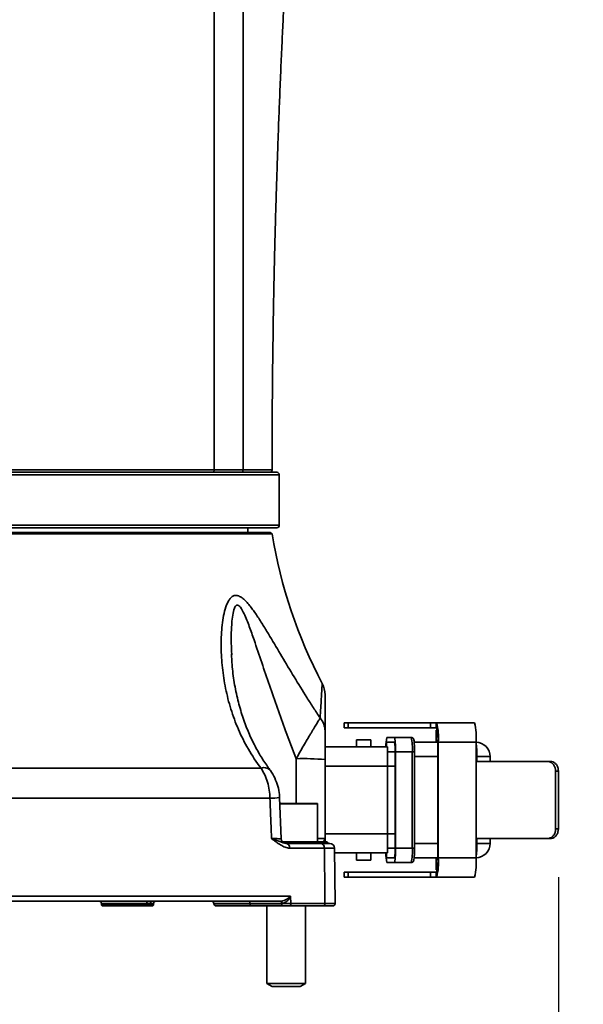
# Model space of a CAD drawing. Header units: millimetres. Extents: x 0 to 297, y 0 to 209.
# Tile 26 of 39: x 136 to 148, y 17 to 37. Entities that reach past the tile are written whole.
import ezdxf

# ---------------------------------------------------------------- set-up
doc = ezdxf.new("R2010")
doc.units = ezdxf.units.MM
doc.layers.add('图层0', color=7, linetype='Continuous')
doc.styles.add('SLDTEXTSTYLE2', font='TXT', dxfattribs={"width": 0.7})
doc.dimstyles.new('SLDDIMSTYLE0', dxfattribs={"dimtxt": 4.5, "dimasz": 3, "dimexe": 0, "dimexo": 0.0625, "dimgap": 1.125, "dimtad": 2, "dimlfac": 10, "dimrnd": 1e-09, "dimzin": 12, "dimdsep": 46, "dimtxsty": 'SLDTEXTSTYLE2', "dimsah": 1, "dimcen": 0.09, "dimadec": 0, "dimazin": 3, "dimtfac": 1, "dimtofl": 0, "dimtmove": 0, "dimatfit": 3, "dimfxl": 0, "dimfrac": 2, "dimtolj": 1, "dimtzin": 12, "dimarcsym": 0})
doc.dimstyles.new('SLDDIMSTYLE12', dxfattribs={"dimtxt": 4.5, "dimasz": 3, "dimexe": 0, "dimexo": 0.0625, "dimgap": 1.125, "dimtad": 0, "dimtih": 1, "dimtoh": 1, "dimlfac": 2, "dimrnd": 1e-09, "dimzin": 12, "dimdsep": 46, "dimtxsty": 'SLDTEXTSTYLE2', "dimblk1": 'NONE', "dimblk2": 'NONE', "dimsah": 1, "dimcen": 0, "dimadec": 0, "dimazin": 3, "dimtfac": 1, "dimtmove": 0, "dimatfit": 3, "dimldrblk": 'NONE', "dimfxl": 0, "dimfrac": 2, "dimtolj": 1, "dimtzin": 12, "dimarcsym": 0})
doc.dimstyles.new('SLDDIMSTYLE6', dxfattribs={"dimtxt": 3.5, "dimasz": 3, "dimexe": 0, "dimexo": 0.0625, "dimgap": 0.875, "dimtad": 0, "dimtih": 1, "dimtoh": 1, "dimlfac": 3, "dimrnd": 1e-09, "dimzin": 12, "dimdsep": 46, "dimtxsty": 'SLDTEXTSTYLE2', "dimblk1": 'NONE', "dimblk2": 'NONE', "dimsah": 1, "dimcen": 0, "dimadec": 0, "dimazin": 3, "dimtol": 1, "dimtp": 0.03, "dimtfac": 1, "dimtmove": 0, "dimatfit": 3, "dimldrblk": 'NONE', "dimfxl": 0, "dimfrac": 2, "dimtolj": 1, "dimarcsym": 0})

# ---------------------------------------------------------------- blocks, each defined once
blk = doc.blocks.new('_D_15')
at = {"layer": '图层0'}
for p, q in [((147.424, 19.236), (147.424, 8.998)), ((123.982, 17.736), (123.982, 8.998)), ((123.982, 9.998), (147.424, 9.998))]:
    blk.add_line(p, q, dxfattribs=at)
for points in [[(123.982, 9.998), (126.982, 9.548), (126.982, 10.448)], [(147.424, 9.998), (144.424, 10.448), (144.424, 9.548)]]:
    blk.add_solid(points, dxfattribs=at)
at = {"layer": '图层0', "insert": (129.156, 15.799), "char_height": 4.5, "attachment_point": 1, "style": 'SLDTEXTSTYLE2'}
blk.add_mtext('234.4', dxfattribs=at)
blk = doc.blocks.new('SW_SYMBOL_HOLE_DEPTH')
at = {"layer": '图层0', "color": 0}
for p, q in [((0, 875), (800, 875)), ((400, 875), (400, 75)), ((100, 555), (400, 75)), ((700, 555), (400, 75))]:
    blk.add_line(p, q, dxfattribs=at)
blk = doc.blocks.new('_D_21')
at = {"layer": '图层0'}
blk.add_line((195.097, 122.14), (174.044, 122.14), dxfattribs=at)
at = {"layer": '图层0', "xscale": 0.004072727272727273, "yscale": 0.004072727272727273, "zscale": 0.004072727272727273}
blk.add_blockref('SW_SYMBOL_HOLE_DEPTH', (187.807, 122.426), dxfattribs=at)
at = {"layer": '图层0', "attachment_point": 1, "style": 'SLDTEXTSTYLE2'}
for s, insert, char_height in [('0.03', (183.151, 127.291), 2), ('+', (181.987, 127.291), 2), ('%%c', (174.044, 126.651), 3.5), ('6', (191.473, 126.651), 3.5), ('4', (177.914, 126.651), 3.5), ('0', (183.151, 124.964), 2)]:
    blk.add_mtext(s, dxfattribs=dict(at, insert=insert, char_height=char_height))
blk = doc.blocks.new('_None')
blk = doc.blocks.new('_D_27')
at = {"layer": '图层0'}
blk.add_line((171.881, 92.403), (149.605, 92.403), dxfattribs=at)
at = {"layer": '图层0', "char_height": 4.5, "attachment_point": 1, "style": 'SLDTEXTSTYLE2'}
for s, insert in [('%%c', (160.08, 98.204)), ('PCD', (149.605, 98.204)), ('50', (165.056, 98.204))]:
    blk.add_mtext(s, dxfattribs=dict(at, insert=insert))

msp = doc.modelspace()

# ---------------------------------------------------------------- linework, layer by layer
at = {"color": 8, "linetype": 'Continuous', "lineweight": 35}
for p, q in [((141.630194, 27.586468), (126.330194, 27.586468)), ((126.330194, 26.536468), (141.630194, 26.536468)), ((144.391779, 21.836468), (144.437934, 21.836468)), ((144.922726, 21.736468), (144.437934, 21.736468)), ((145.730093, 21.736468), (145.715991, 21.736468)), ((145.730093, 21.636468), (145.730093, 21.736468)), ((146.007025, 21.736468), (145.730093, 21.736468)), ((143.880194, 21.536468), (142.580194, 21.536468)), ((144.035126, 21.536468), (143.880194, 21.536468)), ((142.424423, 20.756468), (141.642135, 20.756468)), ((142.580194, 20.136468), (143.880194, 20.136468)), ((144.035126, 20.136468), (143.880194, 20.136468)), ((145.730093, 19.936468), (145.730093, 20.036468)), ((144.391779, 19.836468), (144.437934, 19.836468)), ((144.437934, 19.936468), (144.922726, 19.936468)), ((145.715991, 19.936468), (145.730093, 19.936468)), ((146.007025, 19.936468), (145.730093, 19.936468)), ((138.877272, 18.688213), (137.940887, 18.688213)), ((139.019501, 18.688213), (138.952272, 18.688213)), ((141.023519, 18.688213), (140.272616, 18.688213)), ((140.272737, 18.684723), (141.02358, 18.684723))]:
    msp.add_line(p, q, dxfattribs=at)
at = {"color": 7, "linetype": 'Continuous', "lineweight": 35}
for p, q in [((141.580194, 27.636468), (126.380194, 27.636468)), ((141.630194, 26.536468), (141.630194, 27.586468)), ((126.380194, 26.486468), (141.580194, 26.486468)), ((126.516206, 26.386468), (141.444182, 26.386468)), ((140.980194, 26.386468), (140.980194, 26.486468)), ((141.484892, 26.356793), (141.444182, 26.386468)), ((141.484892, 26.356793), (126.475496, 26.356793)), ((140.648547, 23.851476), (140.64718, 23.877866)), ((142.980194, 22.436468), (142.980194, 22.336468)), ((143.058919, 22.436468), (142.980194, 22.436468)), ((143.058919, 22.336468), (142.980194, 22.336468)), ((143.058919, 22.336468), (143.058919, 22.436468)), ((144.770907, 22.436468), (143.058919, 22.436468)), ((144.770907, 22.336468), (143.058919, 22.336468)), ((144.770907, 22.336468), (144.770907, 22.436468)), ((144.770907, 22.436468), (144.885455, 22.436468)), ((144.885455, 22.336468), (144.770907, 22.336468)), ((144.885455, 22.436468), (144.885455, 22.336468)), ((144.897373, 22.436468), (144.885455, 22.436468)), ((144.897373, 22.336468), (144.885455, 22.336468)), ((144.889745, 22.286468), (144.889745, 22.036468)), ((144.911388, 22.286468), (144.889745, 22.286468)), ((145.682187, 22.436468), (144.897373, 22.436468)), ((144.897373, 22.336468), (144.897373, 22.436468)), ((143.230194, 22.086468), (143.230194, 21.936468)), ((143.530194, 22.086468), (143.230194, 22.086468)), ((143.530194, 21.936468), (143.530194, 22.086468)), ((144.019747, 22.136468), (143.865961, 22.136468)), ((144.019747, 22.136468), (144.368711, 22.136468)), ((142.580194, 21.936468), (143.880194, 21.936468)), ((144.019747, 22.036468), (143.865961, 22.036468)), ((143.880194, 21.936468), (143.880194, 21.536468)), ((144.430484, 22.036468), (144.922726, 22.036468)), ((144.931177, 22.036468), (144.922726, 22.036468)), ((144.922726, 19.636468), (144.922726, 22.036468)), ((145.715991, 22.036468), (144.931177, 22.036468)), ((144.931177, 19.636468), (144.931177, 22.036468)), ((145.715991, 22.036468), (145.715991, 21.636468)), ((142.580194, 21.675064), (142.580194, 20.036468)), ((144.035126, 21.836468), (143.880194, 21.836468)), ((144.035126, 19.836468), (144.035126, 21.836468)), ((144.042815, 19.836468), (144.042815, 21.836468)), ((144.391779, 21.836468), (144.042815, 21.836468)), ((144.391779, 19.836468), (144.391779, 21.836468)), ((144.437934, 19.836468), (144.437934, 21.836468)), ((146.007025, 21.636468), (146.007025, 21.736468)), ((135.938861, 21.498403), (141.251627, 21.498403)), ((143.880194, 21.536468), (143.880194, 20.136468)), ((145.715991, 21.636468), (145.715991, 20.036468)), ((145.715991, 21.636468), (147.198502, 21.636468)), ((147.198502, 21.636468), (147.256255, 21.636468)), ((147.366641, 21.436468), (147.366641, 20.236468)), ((147.424215, 21.436468), (147.366641, 21.436468)), ((147.424215, 21.436468), (147.424215, 20.236468)), ((141.43622, 20.872172), (135.972454, 20.872172)), ((141.670391, 20.032745), (141.637138, 20.88929)), ((141.639076, 20.766468), (142.414423, 20.766468)), ((142.424423, 19.966468), (142.424423, 20.756468)), ((147.366641, 20.236468), (147.424215, 20.236468)), ((143.880194, 20.136468), (143.880194, 19.736468)), ((147.198502, 20.036468), (145.715991, 20.036468)), ((145.715991, 20.036468), (145.715991, 19.636468)), ((146.007025, 19.936468), (146.007025, 20.036468)), ((147.256255, 20.036468), (147.198502, 20.036468)), ((141.698705, 19.966468), (142.409596, 19.966468)), ((141.769975, 19.936468), (142.44384, 19.936468)), ((142.568506, 19.838213), (141.848815, 19.838213)), ((142.409596, 19.966468), (142.455315, 19.966468)), ((142.455315, 19.966468), (142.623834, 19.966468)), ((142.632105, 19.936468), (142.545972, 19.936468)), ((142.669628, 19.936468), (142.667105, 19.936468)), ((142.788397, 18.68695), (142.778178, 19.837386)), ((144.035126, 19.836468), (143.880194, 19.836468)), ((144.042815, 19.836468), (144.391779, 19.836468)), ((143.880194, 19.736468), (142.779075, 19.736468)), ((143.230194, 19.736468), (143.230194, 19.586468)), ((143.530194, 19.586468), (143.530194, 19.736468)), ((143.865961, 19.636468), (144.019747, 19.636468)), ((144.922726, 19.636468), (144.430002, 19.636468)), ((144.889745, 19.636468), (144.889745, 19.386468)), ((144.931177, 19.636468), (144.922726, 19.636468)), ((144.931177, 19.636468), (145.715991, 19.636468)), ((143.530194, 19.586468), (143.230194, 19.586468)), ((143.865961, 19.536468), (144.019747, 19.536468)), ((144.368711, 19.536468), (144.019747, 19.536468)), ((142.980194, 19.336468), (142.980194, 19.236468)), ((142.980194, 19.336468), (143.058919, 19.336468)), ((142.980194, 19.236468), (143.058919, 19.236468)), ((143.058919, 19.236468), (143.058919, 19.336468)), ((143.058919, 19.336468), (144.770907, 19.336468)), ((143.058919, 19.236468), (144.770907, 19.236468)), ((144.770907, 19.236468), (144.770907, 19.336468)), ((144.770907, 19.336468), (144.885455, 19.336468)), ((144.885455, 19.236468), (144.770907, 19.236468)), ((144.885455, 19.336468), (144.885455, 19.236468)), ((144.885455, 19.336468), (144.897373, 19.336468)), ((144.885455, 19.236468), (144.897373, 19.236468)), ((144.911388, 19.386468), (144.889745, 19.386468)), ((144.897373, 19.236468), (144.897373, 19.336468)), ((145.682187, 19.236468), (144.897373, 19.236468)), ((135.357723, 18.838213), (141.866043, 18.838213)), ((141.866043, 18.838213), (141.871666, 18.687341)), ((141.669448, 18.736468), (135.531117, 18.736468)), ((137.940887, 18.688213), (137.941996, 18.656456)), ((137.941996, 18.656456), (137.96343, 18.636468)), ((137.941996, 18.656456), (138.876311, 18.656456)), ((138.857748, 18.636468), (137.96343, 18.636468)), ((138.876311, 18.656456), (138.857748, 18.636468)), ((138.932748, 18.636468), (138.857748, 18.636468)), ((138.877272, 18.688213), (138.876311, 18.656456)), ((138.876311, 18.656456), (138.951311, 18.656456)), ((138.952272, 18.688213), (138.877272, 18.688213)), ((138.951311, 18.656456), (138.932748, 18.636468)), ((138.996958, 18.636468), (138.932748, 18.636468)), ((138.952272, 18.688213), (138.951311, 18.656456)), ((138.951311, 18.656456), (139.018392, 18.656456)), ((138.996958, 18.636468), (139.018392, 18.656456)), ((139.018392, 18.656456), (139.019501, 18.688213)), ((140.272616, 18.688213), (140.272737, 18.684723)), ((141.048565, 18.636468), (140.322707, 18.636468)), ((141.678025, 18.688213), (141.023519, 18.688213)), ((141.023519, 18.688213), (141.02358, 18.684723)), ((141.02358, 18.684723), (141.678154, 18.684723)), ((141.703139, 18.636468), (141.048565, 18.636468)), ((141.374423, 18.636468), (141.374423, 17.028966)), ((141.678154, 18.684723), (141.678025, 18.688213)), ((142.534685, 18.636468), (141.832211, 18.636468)), ((141.871666, 18.687341), (142.577669, 18.687341)), ((142.174423, 17.028966), (142.174423, 18.636468)), ((141.374423, 17.028966), (141.482673, 16.966468)), ((141.374423, 17.028966), (142.120433, 17.028966)), ((141.482673, 16.966468), (142.026794, 16.966468)), ((142.026794, 16.966468), (142.066173, 16.966468)), ((142.066173, 16.966468), (142.174423, 17.028966)), ((142.120433, 17.028966), (142.174423, 17.028966))]:
    msp.add_line(p, q, dxfattribs=at)
at = {"color": 8, "linetype": 'Continuous', "lineweight": 35, "flags": 128}
msp.add_lwpolyline([(141.980221, 20.766468), (141.980613, 20.935847), (141.982299, 21.692514)], dxfattribs=at)
at = {"color": 7, "linetype": 'Continuous', "lineweight": 35, "flags": 128}
for points in [[(140.998534, 18.736468), (141.003305, 18.735549), (141.007899, 18.732827), (141.01215, 18.728402), (141.015901, 18.722435), (141.019013, 18.715147), (141.021373, 18.706805), (141.022894, 18.697716), (141.023519, 18.688213)], [(141.02358, 18.684723), (141.024206, 18.675221), (141.025726, 18.666131), (141.028086, 18.657789), (141.031198, 18.650501), (141.034949, 18.644535), (141.0392, 18.640109), (141.043795, 18.637387), (141.048565, 18.636468)], [(141.653041, 18.736468), (141.657811, 18.735549), (141.662406, 18.732827), (141.666657, 18.728402), (141.670407, 18.722435), (141.673519, 18.715147), (141.675879, 18.706805), (141.6774, 18.697716), (141.678025, 18.688213)], [(141.669448, 18.736468), (141.673442, 18.735547), (141.677288, 18.732817), (141.680845, 18.728379), (141.683982, 18.722397), (141.686584, 18.71509), (141.688554, 18.706729), (141.68982, 18.697621), (141.690335, 18.688102)], [(141.678154, 18.684723), (141.67878, 18.675221), (141.6803, 18.666131), (141.68266, 18.657789), (141.685772, 18.650501), (141.689523, 18.644535), (141.693774, 18.640109), (141.698369, 18.637387), (141.703139, 18.636468)]]:
    msp.add_lwpolyline(points, dxfattribs=at)
at = {"color": 7, "linetype": 'Continuous', "lineweight": 35}
for centre, radius, start, end in [((141.430193, 27.686468), 0.05, 269.9839065, 0.7676737), ((141.580194, 27.586468), 0.05, 0, 90), ((141.580194, 26.536468), 0.05, 270, 0), ((151.359532, 27.935238), 10, 189.0818099, 207.9116739), ((142.080198, 23.021574), 0.499996, 359.9952367, 27.819495), ((142.161141, 22.265756), 0.419062, 0.3721618, 40.5735357), ((143.722536, 22.135754), 1.212712, 355.3038893, 14.3573175), ((144.016245, 22.110932), 0.909534, 355.3038893, 14.3573175), ((144.50735, 22.135754), 1.212712, 355.3038893, 14.3573175), ((144.600398, 21.95542), 0.756424, 166.151988, 181.4356948), ((143.050137, 21.911025), 0.995475, 355.704783, 13.0892335), ((143.3991, 21.911025), 0.995475, 355.704783, 13.0892335), ((144.154376, 21.947169), 0.301923, 162.7964589, 182.0311728), ((143.37334, 21.886172), 0.66365, 355.704783, 13.0892335), ((145.707025, 21.736468), 0.3, 0, 88.287323), ((142.151579, 17.240903), 4.454829, 84.4788336, 92.1777262), ((142.414423, 20.756468), 0.01, 0, 90), ((141.770119, 20.036468), 0.1, 182.1316934, 269.9935828), ((141.758264, 19.846313), 0.090913, 354.8886364, 82.5984677), ((142.447464, 19.975148), 0.038849, 192.9105207, 264.6483326), ((142.495423, 19.977192), 0.041518, 194.968449, 261.0045644), ((142.473752, 19.842554), 0.094853, 357.3771395, 80.7912722), ((142.677585, 19.836468), 0.1, 0.7573911, 90.0761663), ((143.050137, 19.761912), 0.995475, 346.9107665, 4.295217), ((143.37334, 19.786764), 0.66365, 346.9107665, 4.295217), ((143.3991, 19.761912), 0.995475, 346.9107665, 4.295217), ((145.707025, 19.936468), 0.3, 271.712677, 0), ((144.399497, 19.695669), 0.556781, 175.7978095, 196.6145077), ((144.154376, 19.725767), 0.301923, 177.9688272, 197.2035411), ((143.722536, 19.537182), 1.212712, 345.6426825, 4.6961107), ((144.016245, 19.562004), 0.909534, 345.6426825, 4.6961107), ((144.50735, 19.537182), 1.212712, 345.6426825, 4.6961107), ((137.890917, 18.686468), 0.05, 2, 90), ((138.923986, 18.689851), 0.046743, 94.2201228, 182.0086497), ((138.998986, 18.689851), 0.046743, 94.2201228, 182.0086497), ((139.06947, 18.686468), 0.05, 90, 178), ((140.222646, 18.686468), 0.05, 2, 90), ((140.322707, 18.686468), 0.05, 182, 270), ((141.826098, 18.681946), 0.045886, 277.6561445, 6.7522851), ((142.530806, 18.683342), 0.047034, 274.7306317, 4.8773204), ((142.73796, 18.686468), 0.05, 269.8433044, 1.1378838)]:
    msp.add_arc(centre, radius, start, end, dxfattribs=at)
at = {"color": 8, "linetype": 'Continuous', "lineweight": 35}
for centre, radius, start, end in [((143.768934, 21.77498), 1.961537, 358.8750048, 6.9660921), ((141.313193, 21.327502), 0.181652, 48.1692632, 109.811412), ((141.432856, 22.097885), 1.225718, 270.1572911, 279.5821022), ((143.768934, 19.897956), 1.961537, 353.0339079, 1.1249952)]:
    msp.add_arc(centre, radius, start, end, dxfattribs=at)
at = {"color": 7, "linetype": 'Continuous', "lineweight": 35}
for points, knots in [([(141.481164, 27.686475), (141.480949, 27.841566), (141.480239, 28.354289), (141.485951, 29.187869), (141.4961, 30.150198), (141.509195, 30.988173), (141.523279, 31.70608), (141.537196, 32.308039), (141.55029, 32.811391), (141.561209, 33.196729), (141.569749, 33.481306), (141.57735, 33.725266), (141.586829, 34.017904), (141.599591, 34.392077), (141.616182, 34.850277), (141.636339, 35.372198), (141.659348, 35.92785), (141.683467, 36.473771), (141.707135, 36.979272), (141.730002, 37.443178), (141.751785, 37.865501), (141.776189, 38.320224), (141.802445, 38.788053), (141.831683, 39.285172), (141.860645, 39.757436), (141.891741, 40.244251), (141.925526, 40.751885), (141.962601, 41.285589), (142.002767, 41.837287), (142.047859, 42.427681), (142.088895, 42.937533), (142.123503, 43.360071), (142.146818, 43.655347), (142.165613, 43.918341), (142.179153, 44.149826), (142.18736, 44.352629), (142.19091, 44.51624), (142.190661, 44.601379), (142.190558, 44.636399)], [0, 0, 0, 0, 0.027191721, 0.089894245, 0.146107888, 0.195840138, 0.236717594, 0.27187171, 0.301276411, 0.324887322, 0.339374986, 0.351131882, 0.36763679, 0.390648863, 0.416693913, 0.447926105, 0.482111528, 0.514077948, 0.543617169, 0.570729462, 0.59541504, 0.617674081, 0.65047955, 0.677481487, 0.704904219, 0.733460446, 0.763165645, 0.794463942, 0.827773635, 0.860823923, 0.898863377, 0.918030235, 0.935209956, 0.950639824, 0.964659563, 0.977937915, 0.990924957, 1, 1, 1, 1]), ([(127.680194, 27.687566), (127.841523, 27.688), (128.164696, 27.688869), (128.743876, 27.68954), (129.382952, 27.689758), (130.083358, 27.689492), (130.832183, 27.688909), (131.620491, 27.688108), (132.43911, 27.687257), (133.276503, 27.686615), (134.121241, 27.686385), (134.962293, 27.686773), (135.789117, 27.68751), (136.593793, 27.688377), (137.365021, 27.689134), (138.094224, 27.689651), (138.573752, 27.689757), (138.915642, 27.689686), (139.23931, 27.689546), (139.700644, 27.689039), (140.065556, 27.688249), (140.246658, 27.687687), (140.280194, 27.687583)], [0, 0, 0, 0, 0.05658551, 0.113351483, 0.169937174, 0.226527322, 0.283297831, 0.339886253, 0.396367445, 0.453029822, 0.50950843, 0.565631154, 0.621933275, 0.678057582, 0.734229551, 0.790579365, 0.846752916, 0.853431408, 0.880154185, 0.933962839, 0.987771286, 1, 1, 1, 1]), ([(140.280194, 27.687581), (140.280195, 27.687581), (140.372669, 27.687292), (140.526325, 27.686957), (140.723402, 27.686807), (140.82998, 27.686873), (140.880195, 27.686938), (140.880196, 27.686938)], [0, 0, 0, 0, 0.000004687, 0.398485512, 0.699244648, 0.999995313, 1, 1, 1, 1]), ([(141.251627, 21.498403), (141.15319, 21.627594), (141.066055, 21.759056), (140.910562, 22.026672), (140.842234, 22.162823), (140.752093, 22.370541), (140.724113, 22.440361), (140.672079, 22.581146), (140.647992, 22.652235), (140.581828, 22.865632), (140.545653, 23.008437), (140.487417, 23.294915), (140.465369, 23.438775), (140.434867, 23.723773), (140.426299, 23.865301), (140.422663, 24.144942), (140.427495, 24.283149), (140.447104, 24.485035), (140.455726, 24.551261), (140.478014, 24.679401), (140.491753, 24.741757), (140.525767, 24.857792), (140.545946, 24.91164), (140.583747, 24.981055), (140.597621, 25.002268), (140.628921, 25.039075), (140.645947, 25.054136), (140.673878, 25.070196), (140.683657, 25.074477), (140.70375, 25.080493), (140.724373, 25.083997), (140.746062, 25.082415), (140.768288, 25.078273), (140.779676, 25.074904), (140.81385, 25.06138), (140.837062, 25.047674), (140.883265, 25.013421), (140.906063, 24.993096), (140.951317, 24.947833), (140.973878, 24.922752), (141.018301, 24.86975), (141.040098, 24.841931), (141.104721, 24.755627), (141.146803, 24.69435), (141.230365, 24.567389), (141.271824, 24.501655), (141.354848, 24.367182), (141.396159, 24.298832), (141.519669, 24.092653), (141.601813, 23.953222), (141.768327, 23.672754), (141.852654, 23.531672), (142.024836, 23.248747), (142.112679, 23.106892), (142.247766, 22.893737), (142.293347, 22.822619), (142.385707, 22.680242), (142.432543, 22.608902), (142.479448, 22.538324)], [0, 0, 0, 0, 0.0625, 0.0625, 0.125, 0.125, 0.15625, 0.15625, 0.1875, 0.1875, 0.25, 0.25, 0.3125, 0.3125, 0.375, 0.375, 0.4375, 0.4375, 0.46875, 0.46875, 0.5, 0.5, 0.53125, 0.53125, 0.546875, 0.546875, 0.5625, 0.5625, 0.5703125, 0.5703125, 0.578125, 0.5859375, 0.5859375, 0.59375, 0.59375, 0.609375, 0.609375, 0.625, 0.625, 0.640625, 0.640625, 0.65625, 0.65625, 0.6875, 0.6875, 0.71875, 0.71875, 0.75, 0.75, 0.8125, 0.8125, 0.875, 0.875, 0.9375, 0.9375, 0.96875, 0.96875, 1, 1, 1, 1]), ([(141.437585, 21.464891), (141.414552, 21.495055), (141.333488, 21.601213), (141.212825, 21.796322), (141.07211, 22.056435), (140.945825, 22.343932), (140.835443, 22.659151), (140.74374, 23.005583), (140.677753, 23.368172), (140.645039, 23.66029), (140.640409, 23.82426), (140.639176, 23.867919)], [0, 0, 0, 0, 0.040656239, 0.143083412, 0.254416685, 0.375499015, 0.506247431, 0.646433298, 0.795875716, 0.945648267, 1, 1, 1, 1]), ([(142.580194, 23.020271), (142.580194, 23.018055), (142.580194, 23.013441), (142.580194, 22.956564), (142.580194, 22.851619), (142.580194, 22.6913), (142.580194, 22.496219), (142.580194, 22.3444), (142.580194, 22.268478)], [0, 0, 0, 0, 0.129669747, 0.269944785, 0.450236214, 0.63062793, 0.815285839, 1, 1, 1, 1]), ([(141.982299, 21.692514), (142.007349, 21.738477), (142.032855, 21.784343), (142.084103, 21.875147), (142.10956, 21.919588), (142.159973, 22.006703), (142.184929, 22.049378), (142.234144, 22.132952), (142.25804, 22.173237), (142.292378, 22.230867), (142.303629, 22.249702), (142.325351, 22.285999), (142.335839, 22.303486), (142.366163, 22.353958), (142.384871, 22.384973), (142.419001, 22.441277), (142.434444, 22.466596), (142.460416, 22.508638), (142.471148, 22.525702), (142.479448, 22.538324)], [0, 0, 0, 0, 0.125, 0.125, 0.25, 0.25, 0.375, 0.375, 0.5, 0.5, 0.5625, 0.5625, 0.625, 0.625, 0.75, 0.75, 0.875, 0.875, 1, 1, 1, 1]), ([(142.580194, 22.268478), (142.580194, 22.255772), (142.580194, 22.238735), (142.580194, 22.209336), (142.580194, 22.198802), (142.580194, 22.177038), (142.580194, 22.165783), (142.580194, 22.131116), (142.580194, 22.106812), (142.580194, 22.056429), (142.580194, 22.030376), (142.580194, 21.951619), (142.580194, 21.897757), (142.580194, 21.787833), (142.580194, 21.731527), (142.580194, 21.675064)], [0, 0, 0, 0, 0.125, 0.125, 0.1875, 0.1875, 0.25, 0.25, 0.375, 0.375, 0.5, 0.5, 0.75, 0.75, 1, 1, 1, 1]), ([(144.437934, 21.836468), (144.437868, 21.852012), (144.437675, 21.897582), (144.435481, 21.970175), (144.430753, 22.041401), (144.42518, 22.079803), (144.419538, 22.10094), (144.409595, 22.118061), (144.395016, 22.130604), (144.380137, 22.135972), (144.371144, 22.136363), (144.368711, 22.136468)], [0, 0, 0, 0, 0.106758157, 0.312985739, 0.521175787, 0.734945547, 0.833490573, 0.886437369, 0.934044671, 0.982158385, 1, 1, 1, 1]), ([(141.43622, 20.872172), (141.435149, 20.929552), (141.430289, 20.985989), (141.413342, 21.097056), (141.401253, 21.151687), (141.369565, 21.259067), (141.350368, 21.310405), (141.305757, 21.408079), (141.280316, 21.4545), (141.251627, 21.498403)], [0, 0, 0, 0, 0.25, 0.25, 0.5, 0.5, 0.75, 0.75, 1, 1, 1, 1]), ([(141.633418, 20.888783), (141.633598, 20.908931), (141.634302, 20.987829), (141.604185, 21.125821), (141.54174, 21.293636), (141.479872, 21.405599), (141.43835, 21.456556), (141.434568, 21.461197)], [0, 0, 0, 0, 0.09797594, 0.383680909, 0.679195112, 0.97078212, 1, 1, 1, 1]), ([(147.366641, 21.436468), (147.364836, 21.458952), (147.361226, 21.503919), (147.33291, 21.563846), (147.290717, 21.609048), (147.243213, 21.63304), (147.211252, 21.635491), (147.198502, 21.636468)], [0, 0, 0, 0, 0.2145443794, 0.4290902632, 0.6435746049, 0.8578198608, 1, 1, 1, 1]), ([(147.256255, 21.636468), (147.275487, 21.634271), (147.313953, 21.629877), (147.36419, 21.595505), (147.40165, 21.544867), (147.421388, 21.488612), (147.423409, 21.451344), (147.424215, 21.436468)], [0, 0, 0, 0, 0.214515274, 0.429048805, 0.643251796, 0.857601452, 1, 1, 1, 1]), ([(141.470661, 20.034723), (141.46575, 20.154049), (141.46084, 20.273376), (141.455932, 20.392703), (141.449359, 20.552526), (141.442788, 20.712349), (141.43622, 20.872172)], [0.000983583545, 0.000983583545, 0.000983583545, 0.000983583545, 0.004567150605, 0.004567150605, 0.004567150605, 0.009366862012, 0.009366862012, 0.009366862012, 0.009366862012]), ([(147.198502, 20.036468), (147.217766, 20.038664), (147.256296, 20.043056), (147.306582, 20.077419), (147.344061, 20.128047), (147.36381, 20.184305), (147.365833, 20.221582), (147.366641, 20.236468)], [0, 0, 0, 0, 0.214500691, 0.429021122, 0.643184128, 0.857505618, 1, 1, 1, 1]), ([(147.424215, 20.236468), (147.422411, 20.213985), (147.418801, 20.169017), (147.390489, 20.10909), (147.348322, 20.063885), (147.300877, 20.039895), (147.268975, 20.037445), (147.256255, 20.036468)], [0, 0, 0, 0, 0.214555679, 0.429112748, 0.643612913, 0.857891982, 1, 1, 1, 1]), ([(141.848815, 19.838213), (141.816483, 19.838213), (141.784392, 19.845314), (141.720321, 19.868295), (141.688409, 19.884306), (141.625626, 19.921357), (141.594546, 19.942512), (141.548073, 19.976133), (141.532614, 19.987652), (141.501673, 20.011017), (141.486109, 20.022927), (141.470661, 20.034723)], [0, 0, 0, 0, 0.25, 0.25, 0.5, 0.5, 0.75, 0.75, 0.875, 0.875, 1, 1, 1, 1]), ([(141.769975, 19.936468), (141.75132, 19.936468), (141.731732, 19.940958), (141.689426, 19.953777), (141.666743, 19.962214), (141.617675, 19.980879), (141.591187, 19.991179), (141.534034, 20.012541), (141.503295, 20.023646), (141.470661, 20.034723)], [0, 0, 0, 0, 0.25, 0.25, 0.5, 0.5, 0.75, 0.75, 1, 1, 1, 1]), ([(142.580194, 19.936468), (142.580194, 19.951874), (142.580194, 19.96823), (142.580194, 20.00188), (142.580194, 20.019054), (142.580194, 20.036468)], [0, 0, 0, 0, 0.5, 0.5, 1, 1, 1, 1]), ([(142.669628, 19.936468), (142.668578, 19.936468), (142.653175, 19.93524), (142.607296, 19.93489), (142.588291, 19.934986), (142.543577, 19.935495), (142.517892, 19.935901), (142.488932, 19.936185)], [0, 0, 0, 0, 0.5, 0.5, 0.75, 0.75, 1, 1, 1, 1]), ([(142.577669, 18.687341), (142.57601, 18.893529), (142.57436, 19.099718), (142.57272, 19.305906), (142.571308, 19.483342), (142.569904, 19.660778), (142.568506, 19.838213)], [0.00050885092, 0.00050885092, 0.00050885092, 0.00050885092, 0.00669602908, 0.00669602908, 0.00669602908, 0.01202043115, 0.01202043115, 0.01202043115, 0.01202043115]), ([(142.668797, 19.936477), (142.668793, 19.936477), (142.668628, 19.936476), (142.666518, 19.936532), (142.662105, 19.937006), (142.654346, 19.938694), (142.643727, 19.943237), (142.632707, 19.952674), (142.625496, 19.961346), (142.624229, 19.96705), (142.624188, 19.967236)], [0, 0, 0, 0, 0.003769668, 0.147484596, 0.249381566, 0.359040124, 0.542534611, 0.748060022, 0.991786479, 1, 1, 1, 1]), ([(144.368711, 19.536468), (144.375519, 19.53726), (144.387963, 19.538707), (144.40248, 19.548165), (144.41181, 19.558559), (144.417766, 19.569254), (144.422818, 19.583343), (144.427441, 19.60641), (144.432709, 19.654835), (144.436627, 19.731346), (144.437869, 19.796517), (144.437925, 19.830776), (144.437934, 19.836468)], [0, 0, 0, 0, 0.049636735, 0.090733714, 0.128457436, 0.167718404, 0.22129611, 0.344854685, 0.549112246, 0.764493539, 0.96086781, 1, 1, 1, 1]), ([(141.669448, 18.736468), (141.689726, 18.736468), (141.710729, 18.7421), (141.749576, 18.756786), (141.767456, 18.765905), (141.800425, 18.785351), (141.815405, 18.795671), (141.842668, 18.816672), (141.855154, 18.827557), (141.866043, 18.838213)], [0, 0, 0, 0, 0.25, 0.25, 0.5, 0.5, 0.75, 0.75, 1, 1, 1, 1]), ([(141.690335, 18.688102), (141.709816, 18.68792), (141.730228, 18.69543), (141.757686, 18.711274), (141.766484, 18.717398), (141.782891, 18.730356), (141.79061, 18.737258), (141.812626, 18.758939), (141.825499, 18.774388), (141.848046, 18.805828), (141.857893, 18.822132), (141.866043, 18.838213)], [0, 0, 0, 0, 0.25, 0.25, 0.375, 0.375, 0.5, 0.5, 0.75, 0.75, 1, 1, 1, 1]), ([(141.678154, 18.684723), (141.693819, 18.684858), (141.710718, 18.685028), (141.746285, 18.685427), (141.764335, 18.685651), (141.817264, 18.686367), (141.849454, 18.686887), (141.871666, 18.687341)], [0, 0, 0, 0, 0.25, 0.25, 0.5, 0.5, 1, 1, 1, 1]), ([(141.832211, 18.636468), (141.817393, 18.636468), (141.795923, 18.636468), (141.760622, 18.636468), (141.748583, 18.636468), (141.724861, 18.636468), (141.713588, 18.636468), (141.703139, 18.636468)], [0, 0, 0, 0, 0.5, 0.5, 0.75, 0.75, 1, 1, 1, 1]), ([(142.735173, 18.636468), (142.736063, 18.636468), (142.742429, 18.636468), (142.713948, 18.636468), (142.650334, 18.636468), (142.5736, 18.636468), (142.534685, 18.636468)], [0, 0, 0, 0, 0.0518323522, 0.370882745, 0.6809451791, 1, 1, 1, 1])]:
    msp.add_open_spline(points, degree=3, knots=knots, dxfattribs=at)
at = {"color": 8, "linetype": 'Continuous', "lineweight": 35}
for points, knots in [([(140.880194, 41.469971), (140.880194, 41.456719), (140.880193, 41.389869), (140.880194, 41.199128), (140.880194, 40.893692), (140.880194, 40.511419), (140.880194, 40.065016), (140.880194, 39.556062), (140.880194, 38.990497), (140.880194, 38.375299), (140.880194, 37.72078), (140.880194, 37.036136), (140.880194, 36.30344), (140.880194, 35.527776), (140.880194, 34.71985), (140.880194, 33.913148), (140.880194, 33.105992), (140.880194, 32.298897), (140.880194, 31.12664), (140.880193, 29.589229), (140.880195, 28.321037), (140.880196, 27.686943)], [0, 0, 0, 0, 0.010912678, 0.055046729, 0.100183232, 0.145320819, 0.190458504, 0.235623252, 0.280817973, 0.326011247, 0.371169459, 0.41630376, 0.461441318, 0.511693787, 0.561950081, 0.612218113, 0.662486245, 0.712754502, 0.763022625, 0.88151184, 1, 1, 1, 1]), ([(140.280194, 27.687582), (140.280194, 28.51903), (140.280194, 30.170753), (140.280194, 32.079801), (140.280194, 33.412688), (140.280194, 34.1777), (140.280194, 34.92402), (140.280194, 35.634803), (140.280194, 36.295124), (140.280194, 36.905928), (140.280194, 37.472248), (140.280194, 37.994536), (140.280194, 38.474821), (140.280194, 38.913787), (140.280194, 39.311136), (140.280194, 39.665224), (140.280194, 39.974492), (140.280194, 40.203863), (140.280194, 40.347124), (140.280194, 40.397697), (140.280194, 40.412896)], [0, 0, 0, 0, 0.169994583, 0.337705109, 0.39012556, 0.442377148, 0.494046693, 0.542593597, 0.587775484, 0.631094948, 0.672593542, 0.712830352, 0.752287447, 0.791412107, 0.830651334, 0.870480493, 0.911437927, 0.954174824, 0.986227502, 1, 1, 1, 1]), ([(140.880197, 27.686948), (140.95561, 27.687019), (141.106435, 27.68716), (141.275054, 27.687063), (141.397823, 27.686885), (141.470518, 27.686641), (141.484387, 27.686428), (141.474548, 27.68631), (141.444885, 27.6863), (141.444114, 27.6863)], [0, 0, 0, 0, 0.1632475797, 0.3264942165, 0.4942749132, 0.6620552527, 0.8288022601, 0.9955489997, 1, 1, 1, 1]), ([(141.982299, 21.692514), (141.907668, 21.88536), (141.712806, 22.388885), (141.425165, 23.21779), (141.181316, 23.941796), (141.010436, 24.438101), (140.918213, 24.669097), (140.843412, 24.815237), (140.799363, 24.864497), (140.774886, 24.881073), (140.753772, 24.884916), (140.728266, 24.87144), (140.711453, 24.84604), (140.684333, 24.78258), (140.660076, 24.672546), (140.640732, 24.464098), (140.628216, 24.196256), (140.637764, 23.980775), (140.642761, 23.867996)], [0, 0, 0, 0, 0.130784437, 0.341480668, 0.552044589, 0.615729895, 0.679159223, 0.716766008, 0.729383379, 0.735063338, 0.746640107, 0.754753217, 0.770253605, 0.776279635, 0.81555981, 0.855260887, 0.924245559, 1, 1, 1, 1]), ([(142.479448, 22.538324), (142.483852, 22.609999), (142.492658, 22.753332), (142.50375, 22.939238), (142.512674, 23.091605), (142.520256, 23.223567), (142.521331, 23.242577), (142.52197, 23.253867)], [0, 0, 0, 0, 0.181217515, 0.362390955, 0.546582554, 0.730692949, 1, 1, 1, 1]), ([(141.470661, 20.034723), (141.484439, 20.034619), (141.555479, 20.034085), (141.649082, 20.033241), (141.660758, 20.032803), (141.666302, 20.032596)], [0, 0, 0, 0, 0.112190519, 0.578449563, 1, 1, 1, 1]), ([(142.424423, 20.033913), (142.430092, 20.033942), (142.481344, 20.034204), (142.54143, 20.034984), (142.57793, 20.035856), (142.5798, 20.036362), (142.580194, 20.036468)], [0, 0, 0, 0, 0.052000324, 0.470113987, 0.888516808, 1, 1, 1, 1]), ([(142.580194, 20.036468), (142.580194, 20.036338), (142.580192, 20.035305), (142.580056, 20.030656), (142.577422, 20.005056), (142.55321, 19.984221), (142.532579, 19.966468)], [0, 0, 0, 0, 0.005085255, 0.040534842, 0.182477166, 1, 1, 1, 1]), ([(142.774803, 19.83736), (142.775698, 19.837378), (142.782362, 19.837507), (142.754225, 19.837713), (142.690461, 19.83799), (142.611807, 19.838134), (142.568506, 19.838213)], [0, 0, 0, 0, 0.049615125, 0.369417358, 0.652846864, 1, 1, 1, 1]), ([(142.577669, 18.687341), (142.617317, 18.687306), (142.696613, 18.687236), (142.762783, 18.687102), (142.792171, 18.686995), (142.785686, 18.686931), (142.7847, 18.686921)], [0, 0, 0, 0, 0.314554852, 0.629110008, 0.943661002, 1, 1, 1, 1])]:
    msp.add_open_spline(points, degree=3, knots=knots, dxfattribs=at)
at = {"color": 7, "linetype": 'Continuous', "lineweight": 35}
for points in [[(140.238245, 27.636468), (140.243821, 27.637242), (140.254974, 27.638789), (140.268967, 27.650666), (140.278619, 27.667601), (140.279669, 27.680922), (140.280193, 27.687583)], [(140.834185, 27.636468), (140.84025, 27.637229), (140.852381, 27.63875), (140.867648, 27.650445), (140.878267, 27.667144), (140.879553, 27.68034), (140.880196, 27.686938)], [(142.488932, 19.936185), (142.474492, 19.936326), (142.459447, 19.936468), (142.44384, 19.936468)], [(141.653041, 18.736468), (141.658373, 18.736468), (141.663854, 18.736468), (141.669448, 18.736468)], [(141.690335, 18.688102), (141.686138, 18.688142), (141.682026, 18.688179), (141.678025, 18.688213)]]:
    msp.add_open_spline(points, degree=3, dxfattribs=at)

# ---------------------------------------------------------------- dimensions: what is measured, and where the dimension line sits
at = {"layer": '图层0'}
for p1, text, dimstyle, picture, middle in [((0.71257, 0.476153), '<>{\\fGDT;x}6', 'SLDDIMSTYLE6', '_D_21', (183.776753, 124.676433)), ((9.702146, 3.655339), 'PCD <>', 'SLDDIMSTYLE12', '_D_27', (159.94898, 95.521523))]:
    dim = msp.add_diameter_dim_2p(p1=p1, p2=(0, 0), text=text, dimstyle=dimstyle, dxfattribs=at)
    dim.commit()
    dim.dimension.update_dxf_attribs({"geometry": picture, "text_midpoint": middle, "dimtype": 163})
dim = msp.add_linear_dim(base=(147.424215, 9.998267), p1=(123.981939, 18.736468), p2=(147.424215, 20.236468), dimstyle='SLDDIMSTYLE0', dxfattribs=at)
dim.commit()
dim.dimension.update_dxf_attribs({"geometry": '_D_15', "text_midpoint": (135.703077, 9.998267), "dimtype": 160})

doc.saveas('drawing.dxf')
